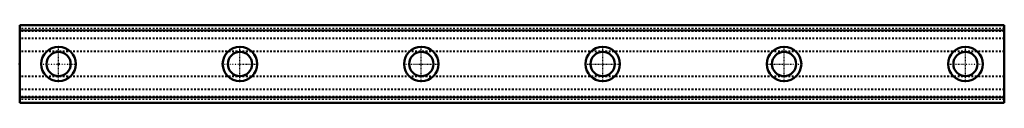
# Model space of a CAD drawing. Header units: millimetres. Extents: x -22 to 548, y -23 to 23.
import ezdxf

# ---------------------------------------------------------------- set-up
doc = ezdxf.new("R2010")
doc.units = ezdxf.units.MM
doc.linetypes.add('Center', pattern=[1.5, 0.45, -0.5, 0.05, -0.5])
doc.linetypes.add('Dashed', pattern=[2, 1, -1])
for name, color, linetype, lineweight in [('2d ConnectionPoints', 7, 'Continuous', 50), ('AM_0', 7, 'Continuous', 50), ('AM_4', 3, 'Continuous', 25), ('AM_7', 7, 'Center', 25), ('AM_9', 6, 'Dashed', 25)]:
    doc.layers.add(name, color=color, linetype=linetype, lineweight=lineweight)

msp = doc.modelspace()

# ---------------------------------------------------------------- linework, layer by layer
at = {"layer": '2d ConnectionPoints'}
for p in [(-22.5, 0), (0, 0), (0, 0)]:
    msp.add_point(p, dxfattribs=at)
at = {"layer": 'AM_0'}
for p, q in [((547.5, 22.5), (-22.5, 22.5)), ((547.5, 22.5), (-22.5, 22.5)), ((-22.5, 22.5), (-22.5, -22.5)), ((547.5, 22.5), (547.5, -22.5)), ((-22.5, -22.5), (547.5, -22.5)), ((547.5, -22.5), (-22.5, -22.5))]:
    msp.add_line(p, q, dxfattribs=at)
for centre, radius in [((0, 0), 10), ((0, 0), 7), ((105, 0), 10), ((105, 0), 7), ((210, 0), 10), ((210, 0), 7), ((315, 0), 10), ((315, 0), 7), ((420, 0), 10), ((420, 0), 7), ((525, 0), 10), ((525, 0), 7)]:
    msp.add_circle(centre, radius, dxfattribs=at)
at = {"layer": 'AM_4'}
for p, q in [((547.5, 22.26), (-22.5, 22.26)), ((547.5, 19.68), (-22.5, 19.68)), ((547.5, 19.19), (-22.5, 19.19)), ((547.5, -19.19), (-22.5, -19.19)), ((547.5, -19.68), (-22.5, -19.68)), ((547.5, -22.26), (-22.5, -22.26))]:
    msp.add_line(p, q, dxfattribs=at)
at = {"layer": 'AM_7'}
for p, q in [((0, -10.5), (0, 10.5)), ((105, -10.5), (105, 10.5)), ((210, -10.5), (210, 10.5)), ((315, -10.5), (315, 10.5)), ((420, -10.5), (420, 10.5)), ((525, -10.5), (525, 10.5)), ((-10.5, 0), (10.5, 0)), ((94.5, 0), (115.5, 0)), ((199.5, 0), (220.5, 0)), ((304.5, 0), (325.5, 0)), ((409.5, 0), (430.5, 0)), ((514.5, 0), (535.5, 0))]:
    msp.add_line(p, q, dxfattribs=at)
at = {"layer": 'AM_9'}
for p, q in [((547.5, 22.35), (-22.5, 22.35)), ((547.5, 20.5), (-22.5, 20.5)), ((547.5, 19.54), (-22.5, 19.54)), ((547.5, 19.04), (-22.5, 19.04)), ((547.5, 18.75), (-22.5, 18.75)), ((547.5, 15), (-22.5, 15)), ((547.5, 14.5), (-22.5, 14.5)), ((547.5, 7.5), (-22.5, 7.5)), ((547.5, 7), (-22.5, 7)), ((547.5, -7), (-22.5, -7)), ((547.5, -7.5), (-22.5, -7.5)), ((547.5, -14.5), (-22.5, -14.5)), ((547.5, -15), (-22.5, -15)), ((547.5, -18.75), (-22.5, -18.75)), ((547.5, -19.04), (-22.5, -19.04)), ((547.5, -19.54), (-22.5, -19.54)), ((547.5, -20.5), (-22.5, -20.5)), ((547.5, -22.35), (-22.5, -22.35))]:
    msp.add_line(p, q, dxfattribs=at)

doc.saveas('drawing.dxf')
